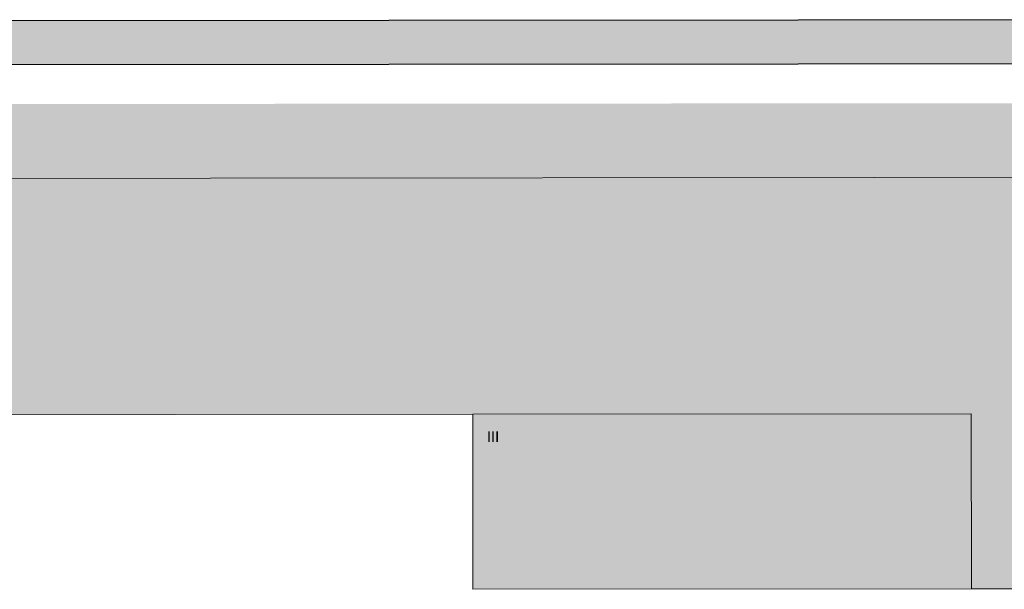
# Model space of a CAD drawing. Header units: metres. Extents: x -5203299 to 2078834, y 245743 to 5817682.
# Tile 232 of 256: x 366429 to 366486, y 5814275 to 5814307. Entities that reach past the tile are written whole.
import ezdxf

# ---------------------------------------------------------------- set-up
doc = ezdxf.new("R2010")
doc.units = ezdxf.units.M
doc.header["$LTSCALE"] = 0.5
for name, color, linetype, lineweight in [('01.01_Text-Beschriftung Geschosse', 7, 'Continuous', 25), ('02.00_Gebäude-Dachlinien Neubau etc', 7, 'Continuous', 9), ('02.02_Nutzung. Gebäude-Gewerbe Neubau', 7, 'Continuous', 9), ('2D-Schatten', 7, 'Continuous', 5), ('Keine', 7, 'Continuous', 9)]:
    doc.layers.add(name, color=color, linetype=linetype, lineweight=lineweight)
doc.layers.add('99.04_Erschließung_VP-S-Farben-Mulde', color=7, linetype='Continuous', lineweight=25, true_color=0xa8ffff)
doc.styles.add('Arial', font='arial.ttf')

# ---------------------------------------------------------------- blocks, each defined once
blk = doc.blocks.new('_23-07-06_Massenplan_TB_Weiterführende Schule (3D)')
at = {"layer": '02.02_Nutzung. Gebäude-Gewerbe Neubau', "linetype": 'Continuous', "lineweight": 0}
for points in [[(-137.44, 78.91), (-108.94, 78.934), (-108.932, 68.934), (-95.432, 68.945), (-95.452, 92.445), (-171.451, 92.381), (-171.44, 78.881)], [(-137.432, 68.91), (-137.44, 78.91), (-108.94, 78.934), (-108.932, 68.934)]]:
    blk.add_hatch(color=9, dxfattribs=at).paths.add_polyline_path(points)
at = {"layer": '2D-Schatten', "linetype": 'Continuous', "lineweight": 0, "transparency": 33554457}
blk.add_hatch(color=7, dxfattribs=at).paths.add_polyline_path([(-95.432, 68.945), (-95.452, 92.445), (-207.451, 92.351), (-203.209, 96.594), (-91.209, 96.688), (-91.189, 73.188)])
at = {"layer": '99.04_Erschließung_VP-S-Farben-Mulde', "linetype": 'Continuous', "lineweight": 0, "true_color": 0xa8ffff}
blk.add_hatch(color=131, dxfattribs=at).paths.add_polyline_path([(-95.441, 98.945), (-95.443, 101.445), (-212.459, 101.347), (-212.457, 98.847)])
at = {"layer": '02.00_Gebäude-Dachlinien Neubau etc', "flags": 128}
blk.add_lwpolyline([(-108.932, 68.934), (-108.94, 78.934), (-137.44, 78.91)], dxfattribs=at)
at = {"layer": '02.02_Nutzung. Gebäude-Gewerbe Neubau', "flags": 128}
for points in [[(-137.44, 78.91), (-108.94, 78.934), (-108.932, 68.934), (-95.432, 68.945), (-95.452, 92.445), (-171.451, 92.381), (-171.44, 78.881)], [(-137.432, 68.91), (-137.44, 78.91), (-108.94, 78.934), (-108.932, 68.934)]]:
    blk.add_lwpolyline(points, close=True, dxfattribs=at)
at = {"layer": '99.04_Erschließung_VP-S-Farben-Mulde', "flags": 128}
blk.add_lwpolyline([(-95.441, 98.945), (-95.443, 101.445), (-212.459, 101.347), (-212.457, 98.847)], close=True, dxfattribs=at)
at = {"layer": '01.01_Text-Beschriftung Geschosse', "color": 7, "insert": (-136.633, 77.933), "char_height": 0.6041, "width": 4.767, "attachment_point": 1, "rotation": 0.0481, "line_spacing_factor": 4, "style": 'Arial'}
blk.add_mtext('III', dxfattribs=at)

msp = doc.modelspace()

# ---------------------------------------------------------------- block references
at = {"layer": 'Keine', "color": 1}
msp.add_blockref('_23-07-06_Massenplan_TB_Weiterführende Schule (3D)', (366592.803, 5814205.708), dxfattribs=at)

doc.saveas('drawing.dxf')
